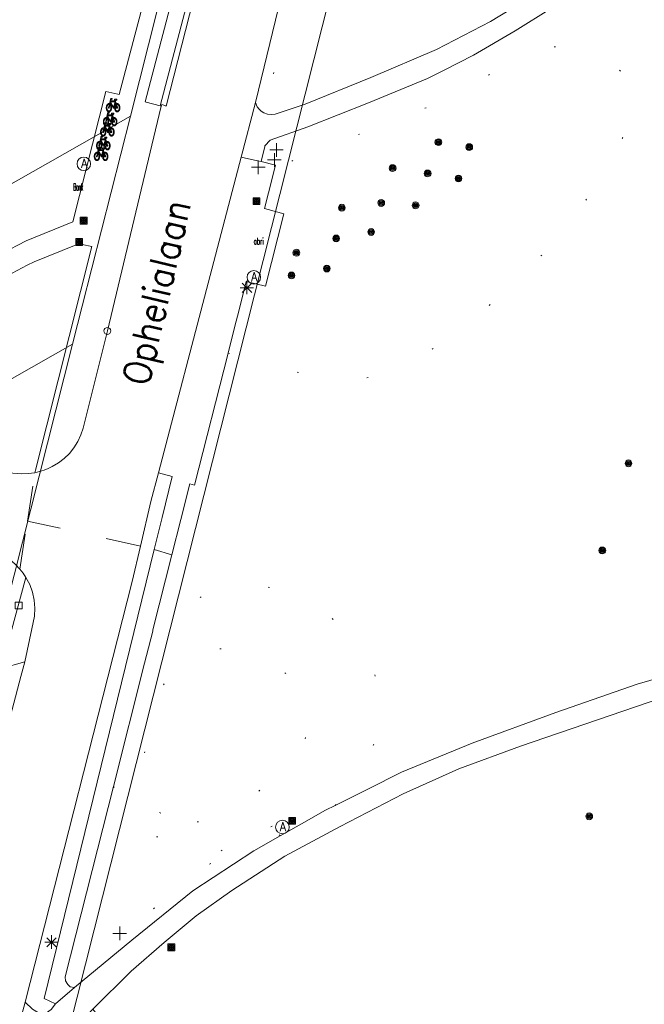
# Model space of a CAD drawing. Header units: metres. Extents: x 3 to 114181, y 112716 to 476231.
# Tile 73 of 90: x 112793 to 112840, y 475640 to 475713. Entities that reach past the tile are written whole.
import ezdxf
from ezdxf.enums import TextEntityAlignment as Align

# ---------------------------------------------------------------- set-up
doc = ezdxf.new("R2010")
doc.units = ezdxf.units.M
doc.header["$MEASUREMENT"] = 0
doc.linetypes.add('DGN Style 1', pattern=[5.201608, 0.008655, -5.192953])
doc.linetypes.add('DGN Style 5', pattern=[6.058445, 2.596476, -3.461969])
for name, color, linetype, lineweight in [('Cultuurscheiding BGT', 3, 'DGN Style 1', 0), ('Functie scheiding WGD BGT', 7, 'DGN Style 5', 0), ('Kadasterpercelen', 14, 'Continuous', 13), ('Kant algemeen verharding BGT', 7, 'Continuous', 0), ('Symbool Abri BGT', 7, 'Continuous', 0), ('Symbool Afvalbak BGT', 5, 'Continuous', 0), ('Symbool Bank BGT', 2, 'Continuous', 0), ('Symbool Boom BGT', 3, 'Continuous', 0), ('Symbool Fietsenrek BGT', 6, 'Continuous', 0), ('Symbool Inspectieput BGT', 5, 'Continuous', 0), ('Symbool Kolk BGT', 5, 'Continuous', 0), ('Symbool Lichtmast BGT', 7, 'Continuous', 0), ('Symbool Paal - Steen BGT', 7, 'Continuous', 0), ('Symbool Verkeersbordpaal BGT', 7, 'Continuous', 0), ('Tekst ORL Straatnaam BGT', 3, 'Continuous', 0)]:
    doc.layers.add(name, color=color, linetype=linetype, lineweight=lineweight)
doc.styles.add('Style-STANDARD', font='STANDARD.shx')

# ---------------------------------------------------------------- blocks, each defined once
blk = doc.blocks.new('CELQ49')
at = {"layer": 'Symbool Afvalbak BGT'}
blk.add_circle((0, 0), 0.05, dxfattribs=at)
at = {"layer": 'Symbool Afvalbak BGT', "style": 'Style-STANDARD'}
blk.add_text('A', height=0.0667, dxfattribs=at).set_placement((0.0031, 0.0033), align=Align.MIDDLE_CENTER)
blk = doc.blocks.new('CELQ21')
at = {"layer": 'Symbool Lichtmast BGT'}
for p, q in [((-0.05, 0), (0.05, 0)), ((0.0354, -0.0336), (-0.0354, 0.0336)), ((0.0354, 0.0336), (-0.0354, -0.0336)), ((-0.0001, 0.0526), (0, -0.0474))]:
    blk.add_line(p, q, dxfattribs=at)
blk = doc.blocks.new('CELQ30')
at = {"layer": 'Symbool Verkeersbordpaal BGT'}
for p, q in [((-0.05, 0), (0.05, 0)), ((0, 0.05), (0, -0.05))]:
    blk.add_line(p, q, dxfattribs=at)
blk = doc.blocks.new('CELQ20')
at = {"layer": 'Symbool Paal - Steen BGT', "flags": 128}
for points in [[(-0.025, -0.025), (-0.025, 0.025), (0.025, 0.025), (0.025, -0.025)], [(-0.018, -0.018), (-0.018, 0.018), (0.018, 0.018), (0.018, -0.018)], [(-0.011, -0.011), (-0.011, 0.011), (0.011, 0.011), (0.011, -0.011)], [(-0.0041, -0.0041), (-0.0041, 0.0041), (0.0041, 0.0041), (0.0041, -0.0041)]]:
    blk.add_lwpolyline(points, close=True, dxfattribs=at)
blk = doc.blocks.new('CELQ72')
at = {"layer": 'Symbool Inspectieput BGT', "flags": 128}
blk.add_lwpolyline([(0.025, 0.025), (-0.025, 0.025), (-0.025, -0.025), (0.025, -0.025)], close=True, dxfattribs=at)
blk = doc.blocks.new('CELQ24_1')
at = {"layer": 'Symbool Kolk BGT'}
blk.add_circle((0, 0), 0.025, dxfattribs=at)
blk = doc.blocks.new('BGT_AB')
at = {"layer": 'Symbool Abri BGT', "style": 'Style-STANDARD', "width": 0.526971}
blk.add_text('abri', height=0.05, dxfattribs=at).set_placement((0.0167, 0), align=Align.MIDDLE_CENTER)
blk = doc.blocks.new('BGT_BK')
at = {"layer": 'Symbool Bank BGT', "style": 'Style-STANDARD', "width": 0.399371}
blk.add_text('Bank', height=0.05, dxfattribs=at).set_placement((0.011, 0), align=Align.MIDDLE_CENTER)
blk = doc.blocks.new('CELA07')
at = {"layer": 'Symbool Boom BGT'}
for radius in [0.025, 0.018, 0.011, 0.00407]:
    blk.add_circle((0, 0), radius, dxfattribs=at)
blk = doc.blocks.new('CELQ51_1')
at = {"layer": 'Symbool Fietsenrek BGT', "flags": 128}
for points in [[(0.0073, 0.0561), (0.0072, 0.0556), (0.0071, 0.0549), (0.0071, 0.0543), (0.0072, 0.0537), (0.0074, 0.0531), (0.0076, 0.0526), (0.008, 0.052), (0.0084, 0.0518), (0.0088, 0.0515), (0.0094, 0.0515), (0.0094, 0.0515), (0.0149, 0.0514), (0.0131, 0.0451), (-0.0201, 0.0451), (-0.0184, 0.0531), (-0.0182, 0.054), (-0.018, 0.0546), (-0.0178, 0.0553), (-0.0174, 0.0558), (-0.017, 0.0564), (-0.0168, 0.0569), (-0.0164, 0.0572), (-0.016, 0.0574), (-0.0156, 0.0577), (-0.0152, 0.0577), (-0.0148, 0.0578), (-0.0148, 0.0578), (-0.0094, 0.0578), (-0.0094, 0.0642), (-0.0146, 0.0642), (-0.0154, 0.0642), (-0.016, 0.0641), (-0.0168, 0.064), (-0.0174, 0.0639), (-0.0178, 0.0636), (-0.0184, 0.0635), (-0.0188, 0.0631), (-0.0191, 0.0628), (-0.0194, 0.0625), (-0.0198, 0.0621), (-0.02, 0.0617), (-0.0203, 0.0612), (-0.0205, 0.0609), (-0.0208, 0.0604), (-0.021, 0.0598), (-0.0211, 0.0593), (-0.0212, 0.0588), (-0.0214, 0.0582), (-0.0216, 0.0575), (-0.0217, 0.057), (-0.0219, 0.0564), (-0.0219, 0.0564), (-0.0289, 0.025), (-0.0293, 0.0252), (-0.0298, 0.0252), (-0.0301, 0.0254), (-0.0307, 0.0254), (-0.0312, 0.0255), (-0.0317, 0.0255), (-0.0321, 0.0257), (-0.0325, 0.0257), (-0.033, 0.0257), (-0.0334, 0.0257), (-0.0334, 0.0257), (-0.0344, 0.0257), (-0.0353, 0.0255), (-0.0363, 0.0254), (-0.0373, 0.0251), (-0.0381, 0.0247), (-0.039, 0.0243), (-0.04, 0.0238), (-0.0409, 0.0233), (-0.0418, 0.0226), (-0.0427, 0.022), (-0.0434, 0.0212), (-0.0441, 0.0204), (-0.0449, 0.0196), (-0.0455, 0.0187), (-0.0463, 0.0177), (-0.0471, 0.0167), (-0.0477, 0.0158), (-0.0483, 0.0146), (-0.0489, 0.0134), (-0.0493, 0.0121), (-0.0499, 0.0109), (-0.0503, 0.0096), (-0.0507, 0.0083), (-0.0511, 0.007), (-0.0515, 0.0056), (-0.0517, 0.0041), (-0.0521, 0.0027), (-0.0523, 0.0012), (-0.0525, -0.0003), (-0.0525, -0.0018), (-0.0527, -0.0033), (-0.0527, -0.005), (-0.0527, -0.005)], [(-0.0365, 0.0187), (-0.0373, 0.0185), (-0.0379, 0.0181), (-0.0387, 0.0177), (-0.0393, 0.0173), (-0.04, 0.0168), (-0.0407, 0.0163), (-0.0412, 0.0158), (-0.0419, 0.015), (-0.0425, 0.0144), (-0.043, 0.0136), (-0.0437, 0.0129), (-0.0443, 0.012), (-0.0445, 0.0113), (-0.0451, 0.0104), (-0.0455, 0.0096), (-0.0461, 0.0084), (-0.0465, 0.0075), (-0.0467, 0.0065), (-0.0471, 0.0055), (-0.0475, 0.0044), (-0.0477, 0.0033), (-0.0479, 0.0022), (-0.0481, 0.001), (-0.0483, -0.0002), (-0.0485, -0.0014), (-0.0485, -0.0025), (-0.0485, -0.0038), (-0.0487, -0.0049), (-0.0487, -0.0049), (-0.0485, -0.0062), (-0.0485, -0.0074), (-0.0485, -0.0088), (-0.0483, -0.01), (-0.0481, -0.011), (-0.0479, -0.0122), (-0.0477, -0.0134), (-0.0475, -0.0144), (-0.0471, -0.0156), (-0.0467, -0.0166), (-0.0465, -0.0175), (-0.0461, -0.0185), (-0.0455, -0.0195), (-0.0451, -0.0205), (-0.0445, -0.0213), (-0.0441, -0.0223), (-0.0436, -0.0229), (-0.0431, -0.0237), (-0.0425, -0.0244), (-0.042, -0.0251), (-0.0412, -0.0258), (-0.0408, -0.0263), (-0.04, -0.0269), (-0.0393, -0.0274), (-0.0387, -0.0278), (-0.0379, -0.028), (-0.0371, -0.0285), (-0.0365, -0.0288), (-0.0357, -0.0289), (-0.0349, -0.029), (-0.0343, -0.0293), (-0.0333, -0.0293), (-0.0333, -0.0293)], [(-0.0333, -0.0293), (-0.0326, -0.0293), (-0.032, -0.0292), (-0.0311, -0.0289), (-0.0303, -0.0288), (-0.0297, -0.0285), (-0.0289, -0.0282), (-0.0281, -0.0278), (-0.0275, -0.0274), (-0.0268, -0.0269), (-0.0261, -0.0263), (-0.0255, -0.0258), (-0.0249, -0.0252), (-0.0243, -0.0244), (-0.0237, -0.0237), (-0.0232, -0.0229), (-0.0226, -0.0221), (-0.0222, -0.0213), (-0.0217, -0.0205), (-0.0212, -0.0195), (-0.0208, -0.0185), (-0.0204, -0.0175), (-0.0201, -0.0166), (-0.0197, -0.0155), (-0.0193, -0.0144), (-0.0191, -0.0134), (-0.0189, -0.0122), (-0.0188, -0.011), (-0.0186, -0.0099), (-0.0184, -0.0088), (-0.0182, -0.0074), (-0.0182, -0.0062), (-0.0182, -0.005), (-0.0182, -0.005), (-0.0182, -0.0041), (-0.0182, -0.0031), (-0.0182, -0.0023), (-0.0186, -0.0014), (-0.0186, -0.0006), (-0.0186, 0.0002), (-0.0188, 0.0011), (-0.0189, 0.002), (-0.019, 0.0028), (-0.0192, 0.0037), (-0.0194, 0.0045), (-0.0195, 0.0051), (-0.0199, 0.0059), (-0.0201, 0.0067), (-0.0203, 0.0075), (-0.0207, 0.0082), (-0.021, 0.0089), (-0.0212, 0.0096), (-0.0215, 0.0102), (-0.022, 0.0108), (-0.0223, 0.0115), (-0.0226, 0.0121), (-0.023, 0.0126), (-0.0233, 0.0133), (-0.0237, 0.0137), (-0.0242, 0.0142), (-0.0244, 0.0147), (-0.0248, 0.0152), (-0.0253, 0.0156), (-0.0257, 0.016), (-0.0261, 0.0163), (-0.0267, 0.0167), (-0.0267, 0.0167), (-0.0317, -0.0067), (-0.032, -0.0075), (-0.0323, -0.008), (-0.0326, -0.0086), (-0.033, -0.009), (-0.0334, -0.0091), (-0.0337, -0.0091), (-0.0342, -0.0091), (-0.0345, -0.0088), (-0.0348, -0.0086), (-0.0352, -0.0082), (-0.0354, -0.0076), (-0.0356, -0.0072), (-0.0356, -0.0065), (-0.0357, -0.0057), (-0.0356, -0.0049), (-0.0355, -0.0041), (-0.0355, -0.0041), (-0.0303, 0.0186), (-0.0308, 0.0187), (-0.0312, 0.0189), (-0.0317, 0.0189), (-0.032, 0.019), (-0.0324, 0.0191), (-0.033, 0.0191), (-0.0334, 0.0191), (-0.0334, 0.0191), (-0.0342, 0.0191), (-0.0349, 0.019), (-0.0357, 0.0189), (-0.0365, 0.0187)], [(-0.0334, -0.0358), (-0.0323, -0.0357), (-0.0314, -0.0357), (-0.0304, -0.0354), (-0.0296, -0.0352), (-0.0286, -0.0347), (-0.0277, -0.0343), (-0.0268, -0.0339), (-0.0259, -0.0332), (-0.0251, -0.0328), (-0.0242, -0.0321), (-0.0235, -0.0313), (-0.0226, -0.0305), (-0.022, -0.0296), (-0.0212, -0.0288), (-0.0204, -0.0278), (-0.0198, -0.0267), (-0.0192, -0.0257), (-0.0186, -0.0245), (-0.018, -0.0234), (-0.0176, -0.0221), (-0.017, -0.0209), (-0.0166, -0.0197), (-0.016, -0.0183), (-0.0156, -0.017), (-0.0154, -0.0156), (-0.015, -0.014), (-0.0148, -0.0127), (-0.0146, -0.0112), (-0.0144, -0.0097), (-0.0144, -0.0081), (-0.0142, -0.0066), (-0.0142, -0.0049), (-0.0142, -0.0049), (-0.0142, -0.0038), (-0.0142, -0.0027), (-0.0144, -0.0015), (-0.0144, -0.0005), (-0.0144, 0.0006), (-0.0146, 0.0018), (-0.0148, 0.0029), (-0.015, 0.004), (-0.0152, 0.005), (-0.0154, 0.0061), (-0.0156, 0.0071), (-0.016, 0.0081), (-0.0162, 0.0091), (-0.0166, 0.0099), (-0.0168, 0.0109), (-0.0172, 0.0118), (-0.0176, 0.0126), (-0.018, 0.0135), (-0.0184, 0.0144), (-0.0188, 0.0152), (-0.0192, 0.0161), (-0.0197, 0.0168), (-0.0202, 0.0176), (-0.0207, 0.0182), (-0.0212, 0.0189), (-0.0216, 0.0195), (-0.0222, 0.0202), (-0.0229, 0.0208), (-0.0235, 0.0213), (-0.0241, 0.0219), (-0.0246, 0.0223), (-0.0253, 0.0228), (-0.0253, 0.0228), (-0.0232, 0.0319), (-0.0003, -0.0084), (0.0088, -0.0084), (0.0091, -0.0097), (0.0092, -0.0112), (0.0094, -0.0126), (0.0096, -0.014), (0.0099, -0.0153), (0.0102, -0.0166), (0.0106, -0.018), (0.0109, -0.0191), (0.0113, -0.0204), (0.0118, -0.0215), (0.0122, -0.0227), (0.0128, -0.0237), (0.0134, -0.025), (0.014, -0.0259), (0.0146, -0.0269), (0.0152, -0.0279), (0.0159, -0.0288), (0.0164, -0.0296), (0.0172, -0.0304), (0.018, -0.0312), (0.0187, -0.0319), (0.0193, -0.0324), (0.0203, -0.0331), (0.0209, -0.0336), (0.0219, -0.0342), (0.0227, -0.0347), (0.0235, -0.0349), (0.0245, -0.0352)], [(0, 0), (0.0114, 0.0386), (-0.0213, 0.0387), (0, 0)], [(0.0038, -0.0019), (0.014, 0.0331), (0.0179, 0.021), (0.0174, 0.0206), (0.017, 0.0201), (0.0164, 0.0196), (0.0161, 0.019), (0.0157, 0.0185), (0.0153, 0.0179), (0.0149, 0.0172), (0.0144, 0.0168), (0.0141, 0.0161), (0.0138, 0.0155), (0.0134, 0.0149), (0.0131, 0.0142), (0.0127, 0.0135), (0.0124, 0.0127), (0.012, 0.0121), (0.0117, 0.0114), (0.0115, 0.0107), (0.0113, 0.0099), (0.0109, 0.0091), (0.0107, 0.0083), (0.0105, 0.0075), (0.0103, 0.0067), (0.01, 0.0061), (0.0098, 0.005), (0.0097, 0.0043), (0.0096, 0.0033), (0.0094, 0.0026), (0.0093, 0.0018), (0.0092, 0.0008), (0.0091, 0.0001), (0.009, -0.0009), (0.009, -0.0018), (0.009, -0.0018), (0.0038, -0.0019)], [(0.0245, -0.0352), (0.0253, -0.0355), (0.0263, -0.0356), (0.0271, -0.0358), (0.0281, -0.0357), (0.0281, -0.0357), (0.0291, -0.0357), (0.0301, -0.0357), (0.0311, -0.0355), (0.0319, -0.0352), (0.0327, -0.0348), (0.0337, -0.0344), (0.0347, -0.0339), (0.0355, -0.0333), (0.0365, -0.0328), (0.0372, -0.032), (0.038, -0.0313), (0.0388, -0.0305), (0.0395, -0.0296), (0.0403, -0.0288), (0.041, -0.0277), (0.0416, -0.0267), (0.0423, -0.0257), (0.0428, -0.0245), (0.0435, -0.0234), (0.0441, -0.0221), (0.0446, -0.0209), (0.0449, -0.0197), (0.0455, -0.0183), (0.0458, -0.017), (0.0461, -0.0156), (0.0465, -0.014), (0.0467, -0.0127), (0.0469, -0.0112), (0.0471, -0.0097), (0.0472, -0.0081), (0.0472, -0.0065), (0.0473, -0.005), (0.0473, -0.005), (0.0472, -0.0033), (0.0472, -0.0019), (0.047, -0.0003), (0.0469, 0.0012), (0.0467, 0.0027), (0.0465, 0.0041), (0.0461, 0.0056), (0.0458, 0.0071), (0.0454, 0.0083), (0.0449, 0.0097), (0.0445, 0.0109), (0.0439, 0.0121), (0.0435, 0.0134), (0.0428, 0.0146), (0.0423, 0.0156), (0.0416, 0.0168), (0.0411, 0.0177), (0.0403, 0.0187), (0.0395, 0.0196), (0.0388, 0.0204), (0.038, 0.0212), (0.0372, 0.022), (0.0363, 0.0226), (0.0356, 0.0233), (0.0346, 0.0238), (0.0337, 0.0243), (0.0328, 0.0247), (0.0318, 0.0251), (0.0311, 0.0254), (0.0301, 0.0255), (0.0291, 0.0257), (0.0281, 0.0257), (0.0281, 0.0257), (0.0275, 0.0257), (0.0271, 0.0257), (0.0267, 0.0257), (0.0261, 0.0255), (0.0257, 0.0255), (0.0251, 0.0254), (0.0249, 0.0252), (0.0243, 0.0251), (0.0239, 0.0249), (0.0235, 0.0247), (0.0229, 0.0246), (0.0227, 0.0243), (0.0221, 0.0241), (0.0217, 0.024), (0.0213, 0.0237), (0.0213, 0.0237), (0.0161, 0.0398), (0.0191, 0.0515), (0.0239, 0.0515), (0.0239, 0.0578), (0.009, 0.0578), (0.0085, 0.0578), (0.0081, 0.0576), (0.0078, 0.0572), (0.0075, 0.0567), (0.0073, 0.0561)], [(0.0281, -0.0293), (0.0273, -0.0293), (0.0267, -0.0293), (0.0259, -0.029), (0.0251, -0.0288), (0.0247, -0.0286), (0.0239, -0.0284), (0.0231, -0.028), (0.0227, -0.0277), (0.0219, -0.0272), (0.0213, -0.0269), (0.0207, -0.0263), (0.0201, -0.0258), (0.0197, -0.0252), (0.0191, -0.0245), (0.0185, -0.024), (0.0181, -0.0233), (0.0175, -0.0226), (0.0172, -0.0218), (0.0166, -0.021), (0.0162, -0.0202), (0.0158, -0.0193), (0.0154, -0.0184), (0.015, -0.0175), (0.0148, -0.0166), (0.0144, -0.0156), (0.0141, -0.0147), (0.0139, -0.0136), (0.0137, -0.0126), (0.0135, -0.0115), (0.0132, -0.0105), (0.0132, -0.0095), (0.013, -0.0084), (0.013, -0.0084), (0.0257, -0.0084), (0.0263, -0.0084), (0.0271, -0.0083), (0.0275, -0.0083), (0.0281, -0.0081), (0.0285, -0.0078), (0.0289, -0.0076), (0.0293, -0.0073), (0.0295, -0.007), (0.0297, -0.0065), (0.0299, -0.006), (0.0299, -0.0056), (0.0301, -0.0049), (0.0301, -0.0043), (0.0299, -0.0035), (0.0297, -0.0029), (0.0295, -0.002), (0.0293, -0.0012), (0.0289, -0.0002), (0.0289, -0.0002), (0.0231, 0.0179), (0.0235, 0.018), (0.0239, 0.0183), (0.0243, 0.0185), (0.0249, 0.0186), (0.0253, 0.0188), (0.0257, 0.0189), (0.0261, 0.019), (0.0267, 0.019), (0.0271, 0.0191), (0.0275, 0.0191), (0.0281, 0.0191), (0.0281, 0.0191), (0.0289, 0.0193), (0.0295, 0.019), (0.0303, 0.0189), (0.0311, 0.0187), (0.0317, 0.0185), (0.0326, 0.0182), (0.0333, 0.0177), (0.034, 0.0173), (0.0347, 0.0168), (0.0354, 0.0163), (0.0359, 0.0156), (0.0365, 0.015), (0.0371, 0.0145), (0.0378, 0.0136), (0.0383, 0.0129), (0.0388, 0.0121), (0.0393, 0.0113), (0.0398, 0.0104), (0.0402, 0.0096), (0.0407, 0.0085), (0.0411, 0.0075), (0.0414, 0.0066), (0.0417, 0.0055), (0.0421, 0.0045), (0.0423, 0.0032), (0.0425, 0.0022), (0.0428, 0.0011), (0.0429, 0), (0.0431, -0.0013), (0.0432, -0.0025), (0.0433, -0.0038)], [(0.013, -0.0019), (0.0131, -0.0011), (0.0132, -0.0004), (0.0134, 0.0004), (0.0135, 0.001), (0.0136, 0.0018), (0.0138, 0.0024), (0.0138, 0.0031), (0.014, 0.0038), (0.0141, 0.0044), (0.0143, 0.005), (0.0146, 0.0057), (0.0148, 0.0063), (0.015, 0.007), (0.0152, 0.0075), (0.0154, 0.0081), (0.0158, 0.0088), (0.016, 0.0093), (0.0162, 0.0099), (0.0165, 0.0104), (0.0168, 0.0109), (0.0171, 0.0115), (0.0174, 0.0119), (0.0176, 0.0124), (0.018, 0.0129), (0.0184, 0.0134), (0.0186, 0.0138), (0.0191, 0.0142), (0.0193, 0.0146), (0.0197, 0.015), (0.0197, 0.015), (0.0251, -0.0018), (0.013, -0.0019)], [(-0.0527, -0.005), (-0.0527, -0.0066), (-0.0527, -0.0082), (-0.0523, -0.0097), (-0.0523, -0.0112), (-0.0519, -0.0127), (-0.0517, -0.014), (-0.0515, -0.0156), (-0.0511, -0.017), (-0.0507, -0.0183), (-0.0503, -0.0197), (-0.0499, -0.0209), (-0.0493, -0.0223), (-0.0487, -0.0234), (-0.0483, -0.0245), (-0.0477, -0.0258), (-0.0471, -0.0268), (-0.0463, -0.0277), (-0.0457, -0.0288), (-0.0449, -0.0296), (-0.0441, -0.0305), (-0.0434, -0.0313), (-0.0425, -0.032), (-0.0418, -0.0328), (-0.0409, -0.0332), (-0.0401, -0.0339), (-0.0391, -0.0344), (-0.0381, -0.0347), (-0.0373, -0.0351), (-0.0364, -0.0354), (-0.0354, -0.0357), (-0.0344, -0.0357), (-0.0334, -0.0358), (-0.0334, -0.0358)], [(0.0433, -0.0038), (0.0433, -0.005), (0.0433, -0.005), (0.0433, -0.0062), (0.0432, -0.0074), (0.0431, -0.0087), (0.0429, -0.0099), (0.0427, -0.011), (0.0426, -0.0122), (0.0424, -0.0134), (0.0421, -0.0145), (0.0417, -0.0156), (0.0413, -0.0166), (0.0411, -0.0175), (0.0406, -0.0185), (0.0402, -0.0196), (0.0398, -0.0205), (0.0393, -0.0213), (0.0388, -0.0223), (0.0383, -0.023), (0.0377, -0.0237), (0.0372, -0.0244), (0.0365, -0.0251), (0.0358, -0.0258), (0.0353, -0.0263), (0.0347, -0.0269), (0.034, -0.0274), (0.0333, -0.0277), (0.0325, -0.0282), (0.0318, -0.0285), (0.0312, -0.0288), (0.0305, -0.0289), (0.0295, -0.0292), (0.0289, -0.0293), (0.0281, -0.0293), (0.0281, -0.0293)]]:
    blk.add_lwpolyline(points, dxfattribs=at)
blk = doc.blocks.new('CELQ51')
at = {"layer": 'Symbool Fietsenrek BGT', "flags": 128}
for points in [[(0.0073, 0.0561), (0.0072, 0.0556), (0.0071, 0.0549), (0.0071, 0.0543), (0.0072, 0.0537), (0.0074, 0.0531), (0.0076, 0.0526), (0.008, 0.052), (0.0084, 0.0518), (0.0088, 0.0515), (0.0094, 0.0515), (0.0094, 0.0515), (0.0149, 0.0514), (0.0131, 0.0451), (-0.0201, 0.0451), (-0.0184, 0.0531), (-0.0182, 0.054), (-0.018, 0.0546), (-0.0178, 0.0553), (-0.0174, 0.0558), (-0.017, 0.0564), (-0.0168, 0.0569), (-0.0164, 0.0572), (-0.016, 0.0574), (-0.0156, 0.0577), (-0.0152, 0.0577), (-0.0148, 0.0578), (-0.0148, 0.0578), (-0.0094, 0.0578), (-0.0094, 0.0642), (-0.0146, 0.0642), (-0.0154, 0.0642), (-0.016, 0.0641), (-0.0168, 0.064), (-0.0174, 0.0639), (-0.0178, 0.0636), (-0.0184, 0.0635), (-0.0188, 0.0631), (-0.0191, 0.0628), (-0.0194, 0.0625), (-0.0198, 0.0621), (-0.02, 0.0617), (-0.0203, 0.0612), (-0.0205, 0.0609), (-0.0208, 0.0604), (-0.021, 0.0598), (-0.0211, 0.0593), (-0.0212, 0.0588), (-0.0214, 0.0582), (-0.0216, 0.0575), (-0.0217, 0.057), (-0.0219, 0.0564), (-0.0219, 0.0564), (-0.0289, 0.025), (-0.0293, 0.0252), (-0.0298, 0.0252), (-0.0301, 0.0254), (-0.0307, 0.0254), (-0.0312, 0.0255), (-0.0317, 0.0255), (-0.0321, 0.0257), (-0.0325, 0.0257), (-0.033, 0.0257), (-0.0334, 0.0257), (-0.0334, 0.0257), (-0.0344, 0.0257), (-0.0353, 0.0255), (-0.0363, 0.0254), (-0.0373, 0.0251), (-0.0381, 0.0247), (-0.039, 0.0243), (-0.04, 0.0238), (-0.0409, 0.0233), (-0.0418, 0.0226), (-0.0427, 0.022), (-0.0434, 0.0212), (-0.0441, 0.0204), (-0.0449, 0.0196), (-0.0455, 0.0187), (-0.0463, 0.0177), (-0.0471, 0.0167), (-0.0477, 0.0158), (-0.0483, 0.0146), (-0.0489, 0.0134), (-0.0493, 0.0121), (-0.0499, 0.0109), (-0.0503, 0.0096), (-0.0507, 0.0083), (-0.0511, 0.007), (-0.0515, 0.0056), (-0.0517, 0.0041), (-0.0521, 0.0027), (-0.0523, 0.0012), (-0.0525, -0.0003), (-0.0525, -0.0018), (-0.0527, -0.0033), (-0.0527, -0.005), (-0.0527, -0.005)], [(-0.0365, 0.0187), (-0.0373, 0.0185), (-0.0379, 0.0181), (-0.0387, 0.0177), (-0.0393, 0.0173), (-0.04, 0.0168), (-0.0407, 0.0163), (-0.0412, 0.0158), (-0.0419, 0.015), (-0.0425, 0.0144), (-0.043, 0.0136), (-0.0437, 0.0129), (-0.0443, 0.012), (-0.0445, 0.0113), (-0.0451, 0.0104), (-0.0455, 0.0096), (-0.0461, 0.0084), (-0.0465, 0.0075), (-0.0467, 0.0065), (-0.0471, 0.0055), (-0.0475, 0.0044), (-0.0477, 0.0033), (-0.0479, 0.0022), (-0.0481, 0.001), (-0.0483, -0.0002), (-0.0485, -0.0014), (-0.0485, -0.0025), (-0.0485, -0.0038), (-0.0487, -0.0049), (-0.0487, -0.0049), (-0.0485, -0.0062), (-0.0485, -0.0074), (-0.0485, -0.0088), (-0.0483, -0.01), (-0.0481, -0.011), (-0.0479, -0.0122), (-0.0477, -0.0134), (-0.0475, -0.0144), (-0.0471, -0.0156), (-0.0467, -0.0166), (-0.0465, -0.0175), (-0.0461, -0.0185), (-0.0455, -0.0195), (-0.0451, -0.0205), (-0.0445, -0.0213), (-0.0441, -0.0223), (-0.0436, -0.0229), (-0.0431, -0.0237), (-0.0425, -0.0244), (-0.042, -0.0251), (-0.0412, -0.0258), (-0.0408, -0.0263), (-0.04, -0.0269), (-0.0393, -0.0274), (-0.0387, -0.0278), (-0.0379, -0.028), (-0.0371, -0.0285), (-0.0365, -0.0288), (-0.0357, -0.0289), (-0.0349, -0.029), (-0.0343, -0.0293), (-0.0333, -0.0293), (-0.0333, -0.0293)], [(-0.0333, -0.0293), (-0.0326, -0.0293), (-0.032, -0.0292), (-0.0311, -0.0289), (-0.0303, -0.0288), (-0.0297, -0.0285), (-0.0289, -0.0282), (-0.0281, -0.0278), (-0.0275, -0.0274), (-0.0268, -0.0269), (-0.0261, -0.0263), (-0.0255, -0.0258), (-0.0249, -0.0252), (-0.0243, -0.0244), (-0.0237, -0.0237), (-0.0232, -0.0229), (-0.0226, -0.0221), (-0.0222, -0.0213), (-0.0217, -0.0205), (-0.0212, -0.0195), (-0.0208, -0.0185), (-0.0204, -0.0175), (-0.0201, -0.0166), (-0.0197, -0.0155), (-0.0193, -0.0144), (-0.0191, -0.0134), (-0.0189, -0.0122), (-0.0187, -0.011), (-0.0186, -0.0099), (-0.0184, -0.0088), (-0.0182, -0.0074), (-0.0182, -0.0062), (-0.0182, -0.005), (-0.0182, -0.005), (-0.0182, -0.0041), (-0.0182, -0.0031), (-0.0182, -0.0023), (-0.0186, -0.0014), (-0.0186, -0.0006), (-0.0186, 0.0002), (-0.0187, 0.0011), (-0.0189, 0.002), (-0.019, 0.0028), (-0.0192, 0.0037), (-0.0194, 0.0045), (-0.0195, 0.0051), (-0.0199, 0.0059), (-0.0201, 0.0067), (-0.0203, 0.0075), (-0.0207, 0.0082), (-0.021, 0.0089), (-0.0212, 0.0096), (-0.0215, 0.0102), (-0.022, 0.0108), (-0.0223, 0.0115), (-0.0226, 0.0121), (-0.023, 0.0126), (-0.0233, 0.0133), (-0.0237, 0.0137), (-0.0242, 0.0142), (-0.0244, 0.0147), (-0.0248, 0.0152), (-0.0253, 0.0156), (-0.0257, 0.016), (-0.0261, 0.0163), (-0.0267, 0.0167), (-0.0267, 0.0167), (-0.0317, -0.0067), (-0.032, -0.0075), (-0.0323, -0.008), (-0.0326, -0.0086), (-0.033, -0.009), (-0.0334, -0.0091), (-0.0337, -0.0091), (-0.0342, -0.0091), (-0.0345, -0.0088), (-0.0348, -0.0086), (-0.0352, -0.0082), (-0.0354, -0.0076), (-0.0356, -0.0072), (-0.0356, -0.0065), (-0.0357, -0.0057), (-0.0356, -0.0049), (-0.0355, -0.0041), (-0.0355, -0.0041), (-0.0303, 0.0186), (-0.0308, 0.0187), (-0.0312, 0.0189), (-0.0317, 0.0189), (-0.032, 0.019), (-0.0324, 0.0191), (-0.033, 0.0191), (-0.0334, 0.0191), (-0.0334, 0.0191), (-0.0342, 0.0191), (-0.0349, 0.019), (-0.0357, 0.0189), (-0.0365, 0.0187)], [(-0.0334, -0.0358), (-0.0323, -0.0357), (-0.0314, -0.0357), (-0.0304, -0.0354), (-0.0296, -0.0352), (-0.0286, -0.0347), (-0.0277, -0.0343), (-0.0268, -0.0339), (-0.0259, -0.0332), (-0.0251, -0.0328), (-0.0242, -0.0321), (-0.0235, -0.0313), (-0.0226, -0.0305), (-0.022, -0.0296), (-0.0212, -0.0288), (-0.0204, -0.0278), (-0.0198, -0.0267), (-0.0192, -0.0257), (-0.0186, -0.0245), (-0.018, -0.0234), (-0.0176, -0.0221), (-0.017, -0.0209), (-0.0166, -0.0197), (-0.016, -0.0183), (-0.0156, -0.017), (-0.0154, -0.0156), (-0.015, -0.014), (-0.0148, -0.0127), (-0.0146, -0.0112), (-0.0144, -0.0097), (-0.0144, -0.0081), (-0.0142, -0.0066), (-0.0142, -0.0049), (-0.0142, -0.0049), (-0.0142, -0.0038), (-0.0142, -0.0027), (-0.0144, -0.0015), (-0.0144, -0.0005), (-0.0144, 0.0006), (-0.0146, 0.0018), (-0.0148, 0.0029), (-0.015, 0.004), (-0.0152, 0.005), (-0.0154, 0.0061), (-0.0156, 0.0071), (-0.016, 0.0081), (-0.0162, 0.0091), (-0.0166, 0.0099), (-0.0168, 0.0109), (-0.0172, 0.0118), (-0.0176, 0.0126), (-0.018, 0.0135), (-0.0184, 0.0144), (-0.0188, 0.0152), (-0.0192, 0.0161), (-0.0197, 0.0168), (-0.0202, 0.0176), (-0.0207, 0.0182), (-0.0212, 0.0189), (-0.0216, 0.0195), (-0.0222, 0.0202), (-0.0229, 0.0208), (-0.0235, 0.0213), (-0.0241, 0.0219), (-0.0246, 0.0223), (-0.0253, 0.0228), (-0.0253, 0.0228), (-0.0232, 0.0319), (-0.0003, -0.0084), (0.0088, -0.0084), (0.0091, -0.0097), (0.0092, -0.0112), (0.0094, -0.0126), (0.0096, -0.014), (0.0099, -0.0153), (0.0102, -0.0166), (0.0106, -0.018), (0.0109, -0.0191), (0.0113, -0.0204), (0.0118, -0.0215), (0.0122, -0.0227), (0.0128, -0.0237), (0.0134, -0.025), (0.014, -0.0259), (0.0146, -0.0269), (0.0152, -0.0279), (0.0159, -0.0288), (0.0164, -0.0296), (0.0172, -0.0304), (0.018, -0.0312), (0.0187, -0.0319), (0.0193, -0.0324), (0.0203, -0.0331), (0.0209, -0.0336), (0.0219, -0.0342), (0.0227, -0.0347), (0.0235, -0.0349), (0.0245, -0.0352)], [(0, 0), (0.0114, 0.0386), (-0.0213, 0.0387), (0, 0)], [(0.0038, -0.0019), (0.014, 0.0331), (0.0179, 0.021), (0.0174, 0.0206), (0.017, 0.0201), (0.0164, 0.0196), (0.0161, 0.019), (0.0157, 0.0185), (0.0153, 0.0179), (0.0149, 0.0172), (0.0144, 0.0168), (0.0141, 0.0161), (0.0138, 0.0155), (0.0134, 0.0149), (0.0131, 0.0142), (0.0127, 0.0135), (0.0124, 0.0127), (0.012, 0.0121), (0.0117, 0.0114), (0.0115, 0.0107), (0.0113, 0.0099), (0.0109, 0.0091), (0.0107, 0.0083), (0.0105, 0.0075), (0.0103, 0.0067), (0.01, 0.0061), (0.0098, 0.005), (0.0097, 0.0043), (0.0096, 0.0033), (0.0094, 0.0026), (0.0093, 0.0018), (0.0092, 0.0008), (0.0091, 0.0001), (0.009, -0.0009), (0.009, -0.0018), (0.009, -0.0018), (0.0038, -0.0019)], [(0.0245, -0.0352), (0.0253, -0.0355), (0.0263, -0.0356), (0.0271, -0.0358), (0.0281, -0.0357), (0.0281, -0.0357), (0.0291, -0.0357), (0.0301, -0.0357), (0.0311, -0.0355), (0.0319, -0.0352), (0.0327, -0.0348), (0.0337, -0.0344), (0.0347, -0.0339), (0.0355, -0.0333), (0.0365, -0.0328), (0.0372, -0.032), (0.038, -0.0313), (0.0388, -0.0305), (0.0395, -0.0296), (0.0403, -0.0288), (0.041, -0.0277), (0.0416, -0.0267), (0.0423, -0.0257), (0.0428, -0.0245), (0.0435, -0.0234), (0.0441, -0.0221), (0.0446, -0.0209), (0.0449, -0.0197), (0.0455, -0.0183), (0.0458, -0.017), (0.0461, -0.0156), (0.0465, -0.014), (0.0467, -0.0127), (0.0469, -0.0112), (0.0471, -0.0097), (0.0472, -0.0081), (0.0472, -0.0065), (0.0473, -0.005), (0.0473, -0.005), (0.0472, -0.0033), (0.0472, -0.0019), (0.047, -0.0003), (0.0469, 0.0012), (0.0467, 0.0027), (0.0465, 0.0041), (0.0461, 0.0056), (0.0458, 0.0071), (0.0454, 0.0083), (0.0449, 0.0097), (0.0445, 0.0109), (0.0439, 0.0121), (0.0435, 0.0134), (0.0428, 0.0146), (0.0423, 0.0156), (0.0416, 0.0168), (0.0411, 0.0177), (0.0403, 0.0187), (0.0395, 0.0196), (0.0388, 0.0204), (0.038, 0.0212), (0.0372, 0.022), (0.0363, 0.0226), (0.0356, 0.0233), (0.0346, 0.0238), (0.0337, 0.0243), (0.0328, 0.0247), (0.0318, 0.0251), (0.0311, 0.0254), (0.0301, 0.0255), (0.0291, 0.0257), (0.0281, 0.0257), (0.0281, 0.0257), (0.0275, 0.0257), (0.0271, 0.0257), (0.0267, 0.0257), (0.0261, 0.0255), (0.0257, 0.0255), (0.0251, 0.0254), (0.0249, 0.0252), (0.0243, 0.0251), (0.0239, 0.0249), (0.0235, 0.0247), (0.0229, 0.0246), (0.0227, 0.0243), (0.0221, 0.0241), (0.0217, 0.024), (0.0213, 0.0237), (0.0213, 0.0237), (0.0161, 0.0398), (0.0191, 0.0515), (0.0239, 0.0515), (0.0239, 0.0578), (0.009, 0.0578), (0.0085, 0.0578), (0.0081, 0.0576), (0.0078, 0.0572), (0.0075, 0.0567), (0.0073, 0.0561)], [(0.0281, -0.0293), (0.0273, -0.0293), (0.0267, -0.0293), (0.0259, -0.029), (0.0251, -0.0288), (0.0247, -0.0286), (0.0239, -0.0284), (0.0231, -0.028), (0.0227, -0.0277), (0.0219, -0.0272), (0.0213, -0.0269), (0.0207, -0.0263), (0.0201, -0.0258), (0.0197, -0.0252), (0.0191, -0.0245), (0.0185, -0.024), (0.0181, -0.0233), (0.0175, -0.0226), (0.0172, -0.0218), (0.0166, -0.021), (0.0162, -0.0202), (0.0158, -0.0193), (0.0154, -0.0184), (0.015, -0.0175), (0.0148, -0.0166), (0.0144, -0.0156), (0.0141, -0.0147), (0.0139, -0.0136), (0.0137, -0.0126), (0.0135, -0.0115), (0.0132, -0.0105), (0.0132, -0.0095), (0.013, -0.0084), (0.013, -0.0084), (0.0257, -0.0084), (0.0263, -0.0084), (0.0271, -0.0083), (0.0275, -0.0083), (0.0281, -0.0081), (0.0285, -0.0078), (0.0289, -0.0076), (0.0293, -0.0073), (0.0295, -0.007), (0.0297, -0.0065), (0.0299, -0.006), (0.0299, -0.0056), (0.0301, -0.0049), (0.0301, -0.0043), (0.0299, -0.0035), (0.0297, -0.0029), (0.0295, -0.002), (0.0293, -0.0012), (0.0289, -0.0002), (0.0289, -0.0002), (0.0231, 0.0179), (0.0235, 0.018), (0.0239, 0.0183), (0.0243, 0.0185), (0.0249, 0.0186), (0.0253, 0.0188), (0.0257, 0.0189), (0.0261, 0.019), (0.0267, 0.019), (0.0271, 0.0191), (0.0275, 0.0191), (0.0281, 0.0191), (0.0281, 0.0191), (0.0289, 0.0193), (0.0295, 0.019), (0.0303, 0.0189), (0.0311, 0.0187), (0.0317, 0.0185), (0.0326, 0.0182), (0.0333, 0.0177), (0.034, 0.0173), (0.0347, 0.0168), (0.0354, 0.0163), (0.0359, 0.0156), (0.0365, 0.015), (0.0371, 0.0145), (0.0378, 0.0136), (0.0383, 0.0129), (0.0388, 0.0121), (0.0393, 0.0113), (0.0398, 0.0104), (0.0402, 0.0096), (0.0407, 0.0085), (0.0411, 0.0075), (0.0414, 0.0066), (0.0417, 0.0055), (0.0421, 0.0045), (0.0423, 0.0032), (0.0425, 0.0022), (0.0428, 0.0011), (0.0429, 0), (0.0431, -0.0013), (0.0432, -0.0025), (0.0433, -0.0038)], [(0.013, -0.0019), (0.0131, -0.0011), (0.0132, -0.0004), (0.0134, 0.0004), (0.0135, 0.001), (0.0136, 0.0018), (0.0138, 0.0024), (0.0138, 0.0031), (0.014, 0.0038), (0.0141, 0.0044), (0.0143, 0.005), (0.0146, 0.0057), (0.0148, 0.0063), (0.015, 0.007), (0.0152, 0.0075), (0.0154, 0.0081), (0.0158, 0.0088), (0.016, 0.0093), (0.0162, 0.0099), (0.0165, 0.0104), (0.0168, 0.0109), (0.0171, 0.0115), (0.0174, 0.0119), (0.0176, 0.0124), (0.018, 0.0129), (0.0184, 0.0134), (0.0186, 0.0138), (0.0191, 0.0142), (0.0193, 0.0146), (0.0197, 0.015), (0.0197, 0.015), (0.0251, -0.0018), (0.013, -0.0019)], [(-0.0527, -0.005), (-0.0527, -0.0066), (-0.0527, -0.0082), (-0.0523, -0.0097), (-0.0523, -0.0112), (-0.0519, -0.0127), (-0.0517, -0.014), (-0.0515, -0.0156), (-0.0511, -0.017), (-0.0507, -0.0183), (-0.0503, -0.0197), (-0.0499, -0.0209), (-0.0493, -0.0223), (-0.0487, -0.0234), (-0.0483, -0.0245), (-0.0477, -0.0258), (-0.0471, -0.0268), (-0.0463, -0.0277), (-0.0457, -0.0288), (-0.0449, -0.0296), (-0.0441, -0.0305), (-0.0434, -0.0313), (-0.0425, -0.032), (-0.0418, -0.0328), (-0.0409, -0.0332), (-0.0401, -0.0339), (-0.0391, -0.0344), (-0.0381, -0.0347), (-0.0373, -0.0351), (-0.0364, -0.0354), (-0.0354, -0.0357), (-0.0344, -0.0357), (-0.0334, -0.0358), (-0.0334, -0.0358)], [(0.0433, -0.0038), (0.0433, -0.005), (0.0433, -0.005), (0.0433, -0.0062), (0.0432, -0.0074), (0.0431, -0.0087), (0.0429, -0.0099), (0.0427, -0.011), (0.0426, -0.0122), (0.0424, -0.0134), (0.0421, -0.0145), (0.0417, -0.0156), (0.0413, -0.0166), (0.0411, -0.0175), (0.0406, -0.0185), (0.0402, -0.0196), (0.0398, -0.0205), (0.0393, -0.0213), (0.0388, -0.0223), (0.0383, -0.023), (0.0377, -0.0237), (0.0372, -0.0244), (0.0365, -0.0251), (0.0358, -0.0258), (0.0353, -0.0263), (0.0347, -0.0269), (0.034, -0.0274), (0.0333, -0.0277), (0.0325, -0.0282), (0.0318, -0.0285), (0.0312, -0.0288), (0.0305, -0.0289), (0.0295, -0.0292), (0.0289, -0.0293), (0.0281, -0.0293), (0.0281, -0.0293)]]:
    blk.add_lwpolyline(points, dxfattribs=at)

msp = doc.modelspace()

# ---------------------------------------------------------------- linework, layer by layer
at = {"layer": 'Cultuurscheiding BGT', "flags": 128}
for points in [[(112835.501, 475801.269), (112832.836, 475790.073), (112827.185, 475768.076), (112811.458, 475705.901)], [(112808.821, 475688.164), (112816.917, 475685.96), (112817.979, 475686.117), (112819.03, 475686.341), (112820.064, 475686.629), (112821.079, 475686.981), (112822.07, 475687.395), (112823.033, 475687.87), (112824.653, 475688.984), (112826.229, 475690.161), (112827.757, 475691.399), (112829.236, 475692.695), (112830.663, 475694.049), (112832.036, 475695.457), (112832.933, 475696.437), (112833.784, 475697.456), (112834.588, 475698.514), (112835.343, 475699.607), (112836.047, 475700.733), (112836.699, 475701.89), (112837.298, 475703.076), (112837.672, 475703.577), (112837.986, 475704.118), (112838.237, 475704.691), (112838.42, 475705.289), (112838.533, 475705.904), (112838.575, 475706.528), (112838.545, 475707.153), (112838.444, 475707.77), (112838.273, 475708.372), (112837.883, 475708.891), (112837.433, 475709.357), (112836.929, 475709.765), (112836.378, 475710.108), (112835.79, 475710.381), (112835.172, 475710.579), (112832.877, 475710.778), (112829.17, 475709.322), (112824.54, 475706.712), (112813.098, 475702.171), (112812.948, 475698.444)], [(112816.738, 475654.785), (112818.88, 475657.473), (112820.139, 475660.745), (112820.17, 475661.554), (112820.125, 475662.361), (112820.006, 475663.162), (112819.813, 475663.947), (112819.548, 475664.712), (112819.212, 475665.448), (112818.81, 475666.15), (112818.344, 475666.812), (112817.819, 475667.427), (112817.239, 475667.991), (112816.609, 475668.499), (112815.925, 475669.028), (112815.204, 475669.505), (112814.449, 475669.927), (112813.665, 475670.292), (112812.856, 475670.598), (112812.027, 475670.842), (112811.182, 475671.024), (112810.325, 475671.143), (112807.833, 475670.862), (112803.281, 475667.742)], [(112803.86, 475654.222), (112803.043, 475654.519), (112802.519, 475655.281), (112802.236, 475655.904), (112802.213, 475657.079), (112802.491, 475658.143), (112802.891, 475659.468), (112803.029, 475660.574), (112803.247, 475662.144), (112803.767, 475662.907), (112804.145, 475663.869), (112804.764, 475664.973), (112805.906, 475665.891), (112807.458, 475666.276), (112808.945, 475666.4), (112810.087, 475666.223), (112811.299, 475665.829), (112812.644, 475664.871), (112813.627, 475664.114), (112814.25, 475663.134), (112814.534, 475661.927), (112814.618, 475660.717), (112814.5, 475659.489), (112814.28, 475658.825), (112813.4, 475658.101), (112812.141, 475657.016), (112810.982, 475655.692), (112809.543, 475655.088), (112808.767, 475654.411), (112807.847, 475653.648), (112806.783, 475653.546), (112805.559, 475653.725), (112803.86, 475654.222)], [(112800.361, 475656.19), (112800.793, 475655.257), (112801.113, 475654.191), (112801.484, 475653.538), (112802.335, 475652.74), (112803.352, 475652.495), (112804.194, 475652.422), (112804.902, 475652.354), (112805.653, 475652.231), (112806.104, 475651.931), (112806.63, 475651.582), (112807.282, 475651.008), (112807.782, 475651.135), (112809.031, 475651.838), (112810.255, 475652.666), (112811.754, 475653.645), (112812.072, 475653.255)], [(112812.072, 475653.255), (112809.285, 475651.639), (112807.461, 475650.459), (112805.138, 475648.803), (112803.166, 475647.022), (112801.518, 475645.642), (112801.715, 475644.846)], [(112812.659, 475652.534), (112812.072, 475653.255)]]:
    msp.add_lwpolyline(points, dxfattribs=at)
at = {"layer": 'Functie scheiding WGD BGT', "flags": 128}
for points in [[(112811.278, 475702.298), (112810.985, 475702.363), (112809.799, 475702.625)], [(112794.01, 475675.777), (112794.569, 475679.341)], [(112793.454, 475672.235), (112794.01, 475675.777)], [(112802.35, 475673.922), (112794.01, 475675.777)]]:
    msp.add_lwpolyline(points, dxfattribs=at)
at = {"layer": 'Kadasterpercelen', "linetype": 'Continuous', "flags": 128}
for points in [[(112816.862, 475623.858), (112850.339, 475641.506), (112873.044, 475654.252), (112978.531, 475714.742), (112841.472, 475834.292), (112841.777, 475832.966), (112842.423, 475827.799), (112842.557, 475823.035), (112842.324, 475819.441), (112841.76, 475815.722), (112840.721, 475811.052), (112795.803, 475633.228), (112794.697, 475629.32)], [(112806.259, 475724.003), (112725.999, 475679.639), (112718.45, 475673.095), (112717.406, 475674.889), (112710.12, 475670.862), (112717.373, 475657.779), (112719.705, 475659.108), (112801.611, 475705.652)], [(112761.849, 475668.663), (112767.639, 475668.479), (112774.122, 475657.131), (112773.259, 475654.562), (112761.417, 475647.793), (112771.248, 475630.4), (112781.34, 475627.9), (112782.467, 475631.241), (112783.782, 475635.263), (112797.347, 475688.818)]]:
    msp.add_lwpolyline(points, close=True, dxfattribs=at)
for points in [[(112783.782, 475635.263), (112797.347, 475688.818), (112801.611, 475705.652), (112806.259, 475724.003), (112829.215, 475814.632)], [(112840.721, 475811.052), (112795.803, 475633.228), (112794.697, 475629.32), (112793.755, 475625.994), (112792.093, 475620.949)], [(112719.705, 475659.108), (112801.611, 475705.652), (112797.347, 475688.818), (112761.849, 475668.663)]]:
    msp.add_lwpolyline(points, dxfattribs=at)
at = {"layer": 'Kant algemeen verharding BGT', "flags": 128}
for points in [[(112809.799, 475702.625), (112810.852, 475706.668), (112816.96, 475731.811), (112821.732, 475750.766), (112827.354, 475772.854), (112832.337, 475792.821), (112835.818, 475806.771), (112837.192, 475812.482), (112837.903, 475815.723), (112838.227, 475817.468), (112838.755, 475825.686)], [(112803.897, 475706.384), (112803.808, 475706.409), (112802.778, 475706.692), (112802.714, 475706.71), (112807.769, 475726.043), (112807.756, 475726.075), (112807.374, 475726.984), (112811.617, 475743.317), (112811.656, 475743.467), (112813.816, 475745.594), (112815.113, 475750.468), (112814.521, 475752.415), (112814.678, 475753.038), (112819.896, 475773.726)], [(112811.458, 475705.901), (112811.727, 475705.801), (112812.012, 475705.766), (112812.31, 475705.804), (112814.518, 475706.529), (112819.368, 475708.516), (112824.212, 475710.569), (112828.207, 475712.649), (112833.5, 475715.879), (112835.641, 475717.458), (112838.153, 475719.61), (112844.258, 475725.6), (112856.483, 475737.857), (112864.617, 475745.05), (112865.996, 475746.054), (112867.604, 475746.961), (112869.553, 475747.919), (112871.651, 475748.699), (112874.237, 475749.58)], [(112790.307, 475694.578), (112793.931, 475696.46), (112797.359, 475697.848), (112799.796, 475707.466), (112800.677, 475707.266), (112800.781, 475707.242), (112806.047, 475727.213), (112807.582, 475733.102)], [(112803.808, 475706.409), (112806.135, 475715.237), (112805.903, 475715.294), (112806.043, 475715.846), (112806.212, 475715.806), (112808.498, 475724.309)], [(112808.567, 475723.264), (112804.247, 475706.403), (112804.223, 475706.411), (112803.927, 475706.509), (112803.897, 475706.384), (112803.477, 475704.637), (112799.911, 475689.803), (112798.129, 475682.633), (112797.957, 475682.125), (112797.728, 475681.641), (112797.443, 475681.187), (112797.107, 475680.769), (112796.725, 475680.393), (112796.301, 475680.065), (112795.842, 475679.788), (112795.551, 475679.647), (112795.25, 475679.527), (112794.913, 475679.421), (112794.569, 475679.341)], [(112832.7, 475713.625), (112830.021, 475711.961), (112826.953, 475710.163), (112824.786, 475709.057), (112823.557, 475708.429), (112819.201, 475706.64), (112814.719, 475704.856), (112811.932, 475703.891), (112811.54, 475703.471), (112811.53, 475703.424), (112811.278, 475702.298), (112812.318, 475702.04), (112811.798, 475699.994), (112811.505, 475698.842), (112811.789, 475698.764), (112812.948, 475698.444)], [(112811.458, 475705.901), (112811.273, 475706.022), (112811.112, 475706.174), (112810.982, 475706.352), (112810.852, 475706.668)], [(112809.799, 475702.625), (112807.51, 475693.908), (112803.683, 475679.336), (112804.686, 475679.069), (112803.953, 475676.044), (112803.37, 475673.665)], [(112812.948, 475698.444), (112811.597, 475693.099), (112810.163, 475693.459), (112809.633, 475691.369), (112809.303, 475690.065), (112808.821, 475688.164)], [(112793.575, 475679.261), (112794.074, 475679.274), (112794.569, 475679.341), (112794.619, 475679.539), (112798.761, 475696.047), (112798.05, 475696.188), (112797.861, 475696.225), (112797.604, 475696.153), (112794.511, 475694.897), (112794, 475694.656), (112792.148, 475693.665), (112790.428, 475692.578), (112789.357, 475691.821), (112788.418, 475690.902), (112787.625, 475690.001), (112786.866, 475688.903), (112786.013, 475687.349), (112785.013, 475685.778), (112784.305, 475684.274), (112783.426, 475681.676), (112783.335, 475680.056), (112793.575, 475679.261)], [(112808.821, 475688.164), (112806.353, 475678.422), (112805.995, 475678.513), (112805.339, 475675.885), (112804.684, 475673.293), (112803.281, 475667.742)], [(112802.35, 475673.922), (112803.13, 475677.219), (112803.683, 475679.336)], [(112787.039, 475663.487), (112791.558, 475664.746), (112791.815, 475664.817), (112792.076, 475664.89), (112793.906, 475671.614), (112793.693, 475671.934), (112793.454, 475672.235), (112793.11, 475672.592), (112792.73, 475672.91), (112792.318, 475673.185), (112791.878, 475673.413), (112791.416, 475673.593), (112791.145, 475673.673), (112788.594, 475673.927), (112778.506, 475674.819), (112784.455, 475664.242), (112787.039, 475663.487)], [(112793.842, 475640.277), (112801.734, 475671.317), (112802.35, 475673.922)], [(112804.684, 475673.293), (112803.37, 475673.665), (112795.256, 475640.533), (112796.073, 475640.147)], [(112816.738, 475654.785), (112819.132, 475655.988), (112821.616, 475657.236), (112826.85, 475659.39), (112833.029, 475661.647), (112839.029, 475663.725), (112844.3, 475665.259), (112851.232, 475667.066), (112866.968, 475670.87), (112871.036, 475671.973), (112873.8, 475672.969)], [(112875.712, 475672.183), (112872.428, 475670.923), (112866.913, 475669.338), (112853.162, 475666.101), (112846.864, 475664.478), (112841.772, 475663.058), (112830.421, 475659.169), (112825.852, 475657.492), (112821.757, 475655.639), (112817.111, 475653.229), (112813.002, 475651.034), (112809.09, 475648.514), (112806.462, 475646.638), (112804.112, 475644.683), (112801.681, 475642.548), (112798.847, 475639.742), (112800.031, 475638.25), (112797.086, 475635.003), (112795.29, 475632.921), (112794.629, 475631.89), (112793.681, 475629.781), (112792.981, 475627.266)], [(112793.906, 475671.614), (112794.182, 475671.084), (112794.386, 475670.522), (112794.516, 475669.938), (112794.568, 475669.342), (112794.542, 475668.745), (112794.343, 475667.82), (112793.818, 475665.376)], [(112803.281, 475667.742), (112803.258, 475667.653), (112802.802, 475665.849), (112802.657, 475665.276), (112800.361, 475656.19)], [(112783.984, 475628.441), (112784.964, 475631.81), (112786.664, 475638.256), (112793.535, 475664.302), (112793.818, 475665.376), (112792.076, 475664.89)], [(112800.361, 475656.19), (112796.81, 475642.141), (112796.812, 475641.847), (112796.993, 475641.571), (112797.157, 475641.41), (112797.484, 475641.347), (112801.715, 475644.846)], [(112812.659, 475652.534), (112814.245, 475653.426), (112816.027, 475654.428), (112816.738, 475654.785)], [(112801.715, 475644.846), (112806.222, 475648.495), (112810.717, 475651.442), (112812.659, 475652.534)], [(112797.484, 475641.347), (112796.073, 475640.147), (112795.766, 475639.738), (112795.41, 475639.475), (112794.823, 475639.471), (112794.381, 475639.745), (112793.842, 475640.277), (112792.868, 475636.609), (112791.538, 475631.603), (112792.26, 475632.738), (112793.925, 475634.722), (112798.086, 475638.938), (112798.847, 475639.742)]]:
    msp.add_lwpolyline(points, dxfattribs=at)

# ---------------------------------------------------------------- block references
at = {"layer": 'Symbool Abri BGT', "xscale": 10, "yscale": 10, "zscale": 10}
msp.add_blockref('BGT_AB', (112810.918, 475696.431), dxfattribs=at)
at = {"layer": 'Symbool Afvalbak BGT', "xscale": 10, "yscale": 10, "zscale": 10}
for p in [(112798.172, 475702.137), (112810.724, 475693.765), (112812.837, 475653.19)]:
    msp.add_blockref('CELQ49', p, dxfattribs=at)
at = {"layer": 'Symbool Bank BGT', "xscale": 10, "yscale": 10, "zscale": 10}
msp.add_blockref('BGT_BK', (112797.66, 475700.43), dxfattribs=at)
at = {"layer": 'Symbool Boom BGT', "xscale": 10, "yscale": 10, "zscale": 10}
for p in [(112824.349, 475703.733), (112826.63, 475703.371), (112820.971, 475701.823), (112823.557, 475701.43), (112825.833, 475701.053), (112820.132, 475699.248), (112822.671, 475699.073), (112817.223, 475698.898), (112819.386, 475697.107), (112816.802, 475696.63), (112813.866, 475695.578), (112816.116, 475694.407), (112813.507, 475693.903), (112838.387, 475680.033), (112836.449, 475673.607), (112835.488, 475653.984)]:
    msp.add_blockref('CELA07', p, dxfattribs=at)
at = {"layer": 'Symbool Fietsenrek BGT', "xscale": 10, "yscale": 10, "zscale": 10}
for name, p in [('CELQ51', (112800.363, 475706.327)), ('CELQ51', (112800.145, 475705.291)), ('CELQ51', (112799.94, 475704.535)), ('CELQ51', (112799.642, 475703.525)), ('CELQ51_1', (112799.476, 475702.731))]:
    msp.add_blockref(name, p, dxfattribs=at)
at = {"layer": 'Symbool Inspectieput BGT', "xscale": 10, "yscale": 10, "zscale": 10}
msp.add_blockref('CELQ72', (112793.369, 475669.543), dxfattribs=at)
at = {"layer": 'Symbool Kolk BGT', "xscale": 10, "yscale": 10, "zscale": 10}
msp.add_blockref('CELQ24_1', (112799.911, 475689.803), dxfattribs=at)
at = {"layer": 'Symbool Lichtmast BGT', "xscale": 10, "yscale": 10, "zscale": 10}
for p in [(112810.212, 475692.984), (112795.791, 475644.686)]:
    msp.add_blockref('CELQ21', p, dxfattribs=at)
at = {"layer": 'Symbool Paal - Steen BGT', "xscale": 10, "yscale": 10, "zscale": 10}
for p in [(112810.918, 475699.377), (112798.162, 475697.945), (112797.832, 475696.37), (112813.55, 475653.655), (112804.633, 475644.316)]:
    msp.add_blockref('CELQ20', p, dxfattribs=at)
at = {"layer": 'Symbool Verkeersbordpaal BGT', "xscale": 10, "yscale": 10, "zscale": 10}
for p in [(112812.399, 475703.162), (112811.055, 475701.884), (112812.24, 475702.424), (112800.827, 475645.342)]:
    msp.add_blockref('CELQ30', p, dxfattribs=at)

# ---------------------------------------------------------------- texts
at = {"layer": 'Tekst ORL Straatnaam BGT', "linetype": 'Continuous', "lineweight": 0, "style": 'Style-STANDARD'}
msp.add_text('Ophelialaan', height=2, rotation=76.88086, dxfattribs=at).set_placement((112801.971, 475685.896), align=Align.MIDDLE_LEFT)

doc.saveas('drawing.dxf')
